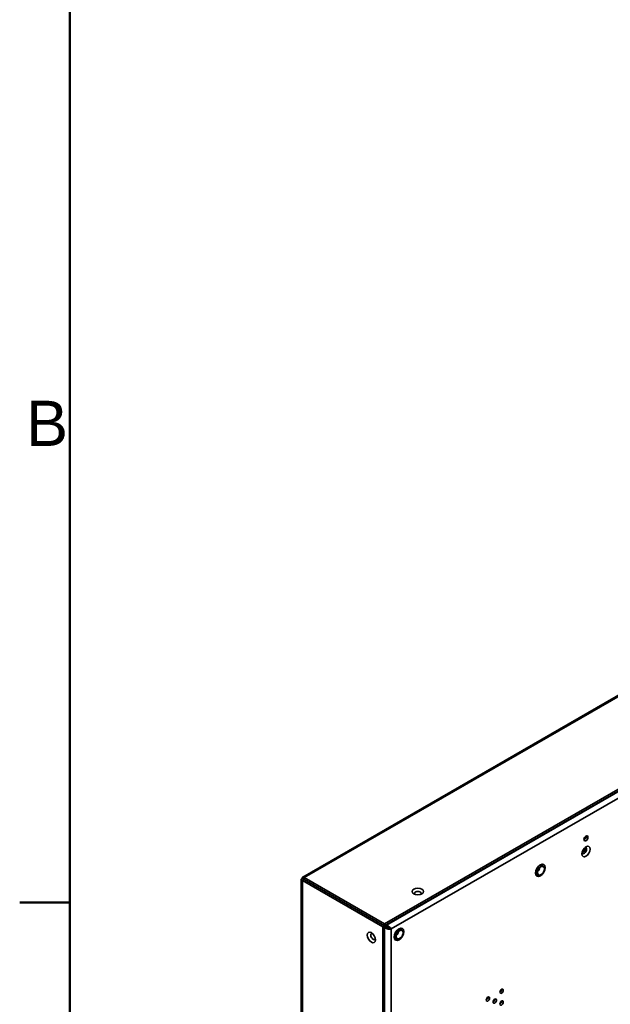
# Model space of a CAD drawing. Header units: millimetres. Extents: x 0 to 5110, y 0 to 2376.
# Tile 4 of 95: x 49 to 415, y 531 to 1141. Entities that reach past the tile are written whole.
import ezdxf

# ---------------------------------------------------------------- set-up
doc = ezdxf.new("R2010")
doc.units = ezdxf.units.MM
doc.header["$LTSCALE"] = 8
for name, color, linetype, lineweight in [('Rahmen_0', 7, 'Continuous', 50), ('Rahmen_2', 7, 'Continuous', 50), ('Sichtbare Kanten(ISO)', 7, 'Continuous', 35), ('Sichtbare tangentiale Kanten(ISO)', 7, 'Continuous', 35)]:
    doc.layers.add(name, color=color, linetype=linetype, lineweight=lineweight)
doc.styles.add('Aktuell-BSI', font='arial.ttf')

# ---------------------------------------------------------------- blocks, each defined once
blk = doc.blocks.new('Ränder Standardrahmen')
at = {"layer": 'Rahmen_0'}
blk.add_line((10, 74.25), (6.1, 74.25), dxfattribs=at)
at = {"layer": 'Rahmen_0', "flags": 128}
blk.add_lwpolyline([(10, 10), (10, 287), (410, 287), (410, 10), (10, 10)], dxfattribs=at)
at = {"layer": 'Rahmen_2', "insert": (6.594, 109.625), "char_height": 3.5, "attachment_point": 7, "style": 'Aktuell-BSI'}
blk.add_mtext('B', dxfattribs=at)

msp = doc.modelspace()

# ---------------------------------------------------------------- linework, layer by layer
at = {"layer": 'Sichtbare Kanten(ISO)'}
for p, q in [((224.34, 609.83), (844.83, 967.14)), ((275.09, 580.79), (896.28, 938.52)), ((275.09, 579.57), (896.28, 937.29)), ((372.64, 617.16), (373.6, 616.61)), ((369.45, 611.62), (370.4, 611.07)), ((372.18, 611.32), (372.01, 611.23)), ((374.26, 614.95), (374.26, 615.14)), ((223.45, 185.19), (223.45, 608.27)), ((225.23, 608.27), (224.18, 608.88)), ((225.24, 608.27), (224.18, 607.66)), ((274.03, 578.96), (224.18, 607.66)), ((225.24, 609.5), (225.24, 608.27)), ((275.09, 580.79), (225.24, 609.5)), ((275.09, 579.57), (225.24, 608.27)), ((275.09, 579.57), (275.09, 580.79)), ((275.97, 579.05), (275.97, 580.08)), ((276.12, 580.16), (276.26, 580.04)), ((275.09, 579.57), (274.03, 578.96)), ((274.03, 262.52), (274.03, 578.96)), ((275.09, 263.14), (275.09, 579.57)), ((275.09, 579.56), (275.97, 579.05)), ((275.09, 578.54), (275.97, 579.05)), ((276.12, 579.04), (275.3, 578.37)), ((278.09, 578.24), (279.16, 577.62)), ((284.96, 577.54), (285.92, 576.99)), ((286.58, 575.33), (286.58, 575.52)), ((281.77, 572), (282.72, 571.45)), ((284.5, 571.71), (284.33, 571.61))]:
    msp.add_line(p, q, dxfattribs=at)
for centre, major_axis, ratio in [((400.07, 633.77), (-0.87, -1.52), 0.578093), ((400.07, 625.59), (-1.8, -3.12), 0.578093), ((371.79, 613.96), (-2.12, -3.68), 0.578093), ((372.17, 613.74), (-1.48, -2.57), 0.578093), ((295.77, 600.85), (3.6, 0), 0.575862), ((266.96, 572.4), (1.8, -3.12), 0.578093), ((284.11, 574.34), (-2.12, -3.68), 0.578093), ((284.49, 574.12), (-1.48, -2.57), 0.578093), ((347.74, 539.05), (-0.75, -1.3), 0.578093), ((339.26, 534.16), (-0.75, -1.3), 0.578093), ((343.5, 532.92), (-0.75, -1.3), 0.578093), ((347.74, 531.69), (-0.75, -1.3), 0.578093)]:
    msp.add_ellipse(centre, major_axis=major_axis, ratio=ratio, dxfattribs=at)
for centre, major_axis, ratio, start_param, end_param in [((399.01, 634.38), (-0.87, -1.52), 0.578093, 0.649669, 2.491924), ((397.95, 634.99), (-1.8, -3.12), 0.578093, 1.232523, 1.909069), ((399.01, 626.2), (1.05, 1.82), 0.578093, 2.666528, 6.75825), ((397.95, 626.81), (-1.12, -1.95), 0.578093, 0.569227, 2.572365), ((372, 613.84), (-1.6, -2.77), 0.578093, 2.354261, 7.070517), ((371.04, 614.39), (1.6, 2.77), 0.578093, 0, 0.634947), ((371.04, 614.39), (-1.6, -2.77), 0.578093, 5.648239, 6.283185), ((370.02, 614.98), (1.03, 1.79), 0.578093, 4.042764, 5.382014), ((295.77, 599.62), (-2.1, 0), 0.575862, 2.67605, 6.748727), ((268.02, 573.01), (1.05, -1.82), 0.578093, 2.666528, 6.75825), ((284.32, 574.22), (-1.6, -2.77), 0.578093, 2.354261, 7.070517), ((282.34, 575.36), (1.03, 1.79), 0.578093, 4.042764, 5.382014), ((283.36, 574.77), (1.6, 2.77), 0.578093, 0, 0.634947), ((283.36, 574.77), (-1.6, -2.77), 0.578093, 5.648239, 6.283185), ((346.68, 539.66), (-0.75, -1.3), 0.578093, 0.783472, 2.358121), ((338.2, 534.77), (-0.75, -1.3), 0.578093, 0.783472, 2.358121), ((342.44, 533.54), (-0.75, -1.3), 0.578093, 0.783472, 2.358121), ((346.68, 532.3), (-0.75, -1.3), 0.578093, 0.783472, 2.358121)]:
    msp.add_ellipse(centre, major_axis=major_axis, ratio=ratio, start_param=start_param, end_param=end_param, dxfattribs=at)
for points in [[(224.18, 608.88), (223.95, 608.82), (223.58, 608.63), (223.38, 608.27), (223.58, 607.91), (223.95, 607.73), (224.18, 607.66)], [(225.24, 609.5), (225.07, 609.67), (224.72, 609.9), (224.31, 609.88), (224.09, 609.53), (224.12, 609.12), (224.18, 608.88)], [(277.78, 578.27), (277.8, 578.31), (277.82, 578.34), (277.84, 578.37)], [(278.22, 578.9), (278.22, 578.9), (278.22, 578.9), (278.22, 578.9)]]:
    msp.add_open_spline(points, degree=3, dxfattribs=at)
for points, knots in [([(225.24, 608.27), (225.15, 608.26), (225.07, 608.26), (225.02, 608.26), (224.97, 608.26), (224.95, 608.27), (224.95, 608.27), (224.95, 608.28), (224.97, 608.29), (225.02, 608.29), (225.07, 608.29), (225.14, 608.29), (225.23, 608.27)], [0, 0, 0, 0, 0.25, 0.25, 0.25, 0.5, 0.5, 0.5, 0.75, 0.75, 0.75, 0.990899, 0.990899, 0.990899, 0.990899]), ([(225.24, 608.27), (225.18, 608.35), (225.14, 608.41), (225.12, 608.45), (225.09, 608.5), (225.09, 608.52), (225.09, 608.53), (225.1, 608.53), (225.12, 608.51), (225.14, 608.47), (225.17, 608.43), (225.2, 608.36), (225.24, 608.27)], [0.0031948, 0.0031948, 0.0031948, 0.0031948, 0.25, 0.25, 0.25, 0.5, 0.5, 0.5, 0.75, 0.75, 0.75, 1, 1, 1, 1]), ([(276.26, 578.83), (276.26, 579.03), (276.26, 579.23), (276.26, 579.63), (276.26, 579.83), (276.26, 580.04)], [0.0029154, 0.0029154, 0.0029154, 0.0029154, 0.075, 0.075, 0.1499998, 0.1499998, 0.1499998, 0.1499998]), ([(279.16, 577.62), (279.06, 577.84), (278.92, 578.08), (278.74, 578.32), (278.56, 578.57), (278.33, 578.81), (278.07, 579.04), (277.82, 579.27), (277.52, 579.48), (277.22, 579.65), (276.91, 579.82), (276.59, 579.96), (276.26, 580.03)], [0, 0, 0, 0, 0.25, 0.25, 0.25, 0.5, 0.5, 0.5, 0.75, 0.75, 0.75, 1, 1, 1, 1]), ([(275.09, 578.4), (275.09, 578.4), (275.09, 578.4), (275.16, 578.39), (275.23, 578.38), (275.3, 578.37)], [-0.02719066, -0.02719066, -0.02719066, -0.02719066, -0.02609235, -0.02609235, 0, 0, 0, 0]), ([(275.3, 578.37), (275.58, 578.17), (275.9, 578.01), (276.24, 577.88), (276.58, 577.75), (276.94, 577.65), (277.29, 577.59), (277.63, 577.53), (277.98, 577.5), (278.3, 577.51), (278.62, 577.52), (278.91, 577.56), (279.16, 577.62)], [0, 0, 0, 0, 0.25, 0.25, 0.25, 0.5, 0.5, 0.5, 0.75, 0.75, 0.75, 1, 1, 1, 1]), ([(276.26, 578.81), (276.4, 578.81), (276.54, 578.8), (276.81, 578.76), (276.95, 578.73), (277.16, 578.66), (277.24, 578.64), (277.4, 578.58), (277.48, 578.55), (277.66, 578.47), (277.76, 578.42), (277.94, 578.32), (278.02, 578.27), (278.09, 578.24)], [-0.2243481, -0.2243481, -0.2243481, -0.2243481, -0.1822699, -0.1822699, -0.1401969, -0.1401969, -0.112174, -0.112174, -0.0841512, -0.0841512, -0.0420782, -0.0420782, 0, 0, 0, 0]), ([(278.09, 578.24), (277.97, 578.24), (277.82, 578.26), (277.67, 578.3), (277.51, 578.33), (277.33, 578.38), (277.16, 578.45), (276.98, 578.52), (276.81, 578.61), (276.64, 578.71), (276.59, 578.74), (276.55, 578.77), (276.5, 578.8)], [0, 0, 0, 0, 0.25, 0.25, 0.25, 0.5, 0.5, 0.5, 0.75, 0.75, 0.75, 0.8169559, 0.8169559, 0.8169559, 0.8169559])]:
    msp.add_open_spline(points, degree=3, knots=knots, dxfattribs=at)
at = {"layer": 'Sichtbare tangentiale Kanten(ISO)'}
for p, q in [((846.43, 967.22), (225.24, 609.5)), ((276.26, 580.04), (895.11, 936.41)), ((895.75, 932.7), (279.16, 577.62)), ((224.18, 607.66), (224.18, 183.77)), ((279.16, 577.62), (279.16, 158.22))]:
    msp.add_line(p, q, dxfattribs=at)
for start_param, end_param in [(4.827288, 4.827297), (4.624812, 4.638856), (4.480582, 4.480599)]:
    msp.add_ellipse((279.92, 576.75), major_axis=(-2.12, -3.68), ratio=0.578093, start_param=start_param, end_param=end_param, dxfattribs=at)

# ---------------------------------------------------------------- block references
at = {"xscale": 8, "yscale": 8, "zscale": 8}
msp.add_blockref('Ränder Standardrahmen', (0, 0), dxfattribs=at)

doc.saveas('drawing.dxf')
